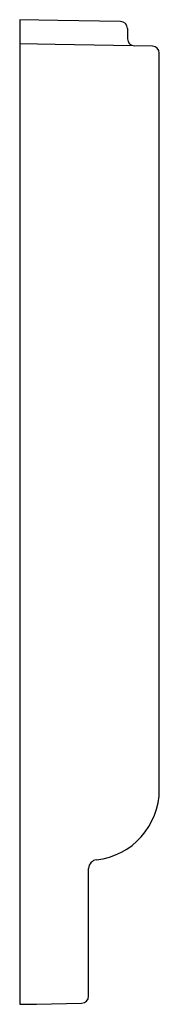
# Model space of a CAD drawing. Header units: millimetres. Extents: x 5077.965 to 5078.044, y 2429.284 to 2429.841.
import ezdxf

# ---------------------------------------------------------------- set-up
doc = ezdxf.new("R2010")
doc.units = ezdxf.units.MM
doc.layers.add('SANINDUSA', color=3, linetype='Continuous')

msp = doc.modelspace()

# ---------------------------------------------------------------- linework, layer by layer
at = {"layer": 'SANINDUSA'}
for p, q in [((5077.986623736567, 2429.840130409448), (5077.964972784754, 2429.840508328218)), ((5077.964972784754, 2429.840508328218), (5077.964972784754, 2429.836508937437)), ((5078.021995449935, 2429.839512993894), (5077.986623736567, 2429.840130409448)), ((5077.964972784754, 2429.836508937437), (5077.964972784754, 2429.830885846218)), ((5078.02592564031, 2429.835513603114), (5078.02592564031, 2429.829753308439)), ((5077.964972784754, 2429.830885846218), (5077.964972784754, 2429.826886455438)), ((5077.984972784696, 2429.82653735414), (5077.964972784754, 2429.826886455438)), ((5077.964972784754, 2429.826886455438), (5077.964972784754, 2429.822887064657)), ((5078.039995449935, 2429.825576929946), (5077.984972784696, 2429.82653735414)), ((5077.964972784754, 2429.822887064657), (5077.964972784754, 2429.288129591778)), ((5078.04392564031, 2429.405508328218), (5078.04392564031, 2429.821577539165)), ((5078.00392564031, 2429.288740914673), (5078.00392564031, 2429.360786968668)), ((5077.964972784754, 2429.288129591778), (5077.964972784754, 2429.284130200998)), ((5077.964972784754, 2429.284130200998), (5077.974449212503, 2429.284295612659)), ((5077.974449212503, 2429.284295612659), (5077.999995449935, 2429.284741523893))]:
    msp.add_line(p, q, dxfattribs=at)
for centre, radius, start, end in [((5078.02192564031, 2429.835513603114), 0.003999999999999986, 0, 88.99999999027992), ((5078.02992564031, 2429.829753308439), 0.003999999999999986, 180, 268.9999999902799), ((5078.03992564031, 2429.821577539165), 0.004000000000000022, 0, 88.99999999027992), ((5078.00392564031, 2429.405508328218), 0.03999999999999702, 276.3793702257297, 0), ((5078.00892564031, 2429.360786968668), 0.004999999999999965, 134.372994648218, 180), ((5078.00892564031, 2429.360786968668), 0.005000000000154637, 96.37937022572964, 134.372994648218), ((5077.99992564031, 2429.288740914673), 0.004000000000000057, 271.0000000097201, 0)]:
    msp.add_arc(centre, radius, start, end, dxfattribs=at)

doc.saveas('drawing.dxf')
